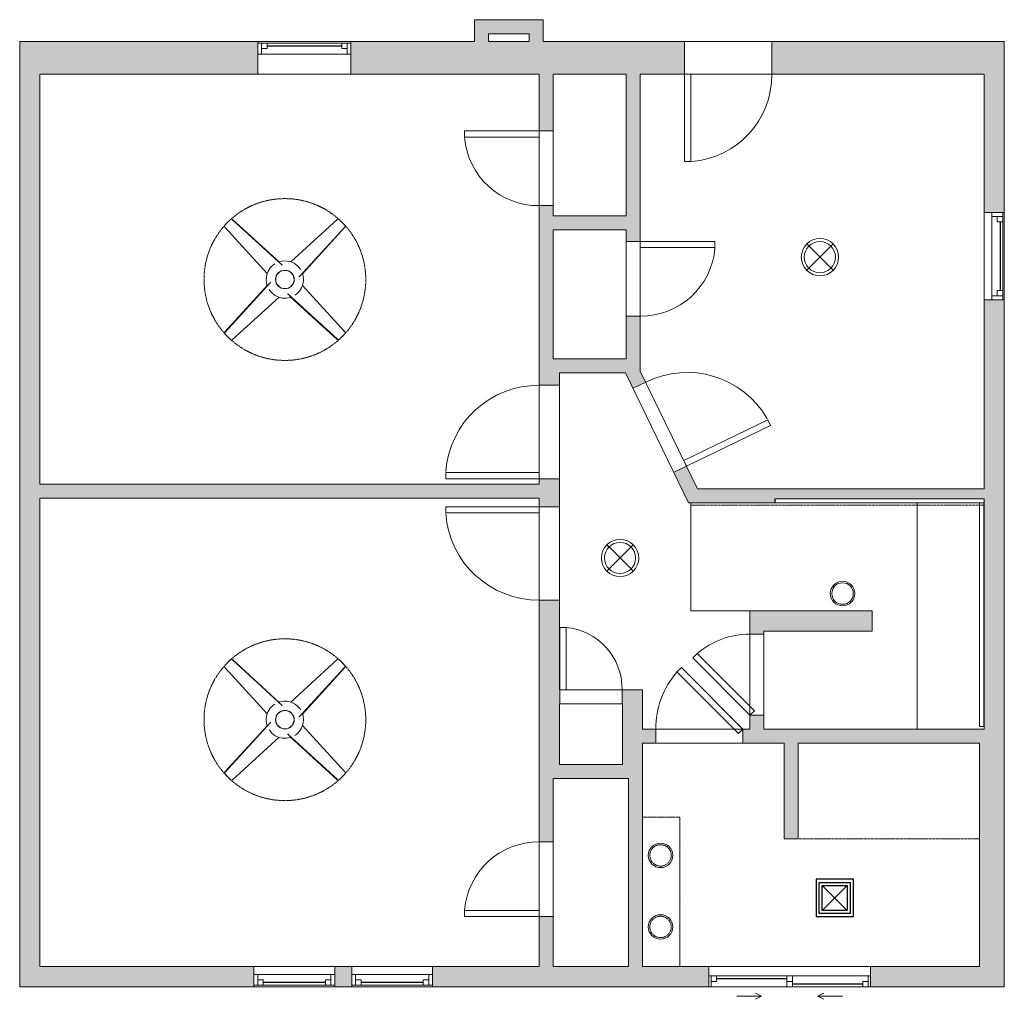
# Model space of a CAD drawing. Header units: inches. Extents: x -239 to 78, y -56 to 259.
import ezdxf

# ---------------------------------------------------------------- set-up
doc = ezdxf.new("R2010")
doc.units = ezdxf.units.IN
doc.header["$MEASUREMENT"] = 0
doc.linetypes.add('Dash', pattern=[0.23622, 0.11811, -0.11811])
doc.linetypes.add('Dash 1_16_', pattern=[0.125, 0.0625, -0.0625])
for name, color, linetype, lineweight in [('A-AREA', 32, 'Dash', 9), ('A-CLNG', 13, 'Continuous', 9), ('A-DOOR', 31, 'Continuous', 9), ('A-GENM-HDLN', 13, 'Dash', 9), ('A-GLAZ', 151, 'Continuous', 9), ('A-WALL', 90, 'Continuous', 9), ('A-WALL-PATT', 111, 'Continuous', 9), ('E-LITE-EQPM', 33, 'Continuous', 9), ('M-EQPM', 50, 'Continuous', 25), ('Q-SPCQ', 91, 'Continuous', 9)]:
    doc.layers.add(name, color=color, linetype=linetype, lineweight=lineweight)

# ---------------------------------------------------------------- blocks, each defined once
blk = doc.blocks.new('Planitar - Single Door_Flush Panel - 2_-4_ x 6_-8_ _45-3089767-108 - Second Floor')
at = {"layer": 'A-DOOR', "lineweight": 18}
for p, q in [((-5.8, 22.05), (-7.22, 20.63)), ((12.58, 0.83), (-7.22, 20.63)), ((14, 2.25), (-5.8, 22.05)), ((14, 2.25), (12.58, 0.83))]:
    blk.add_line(p, q, dxfattribs=at)
at = {"layer": 'A-DOOR'}
blk.add_arc((13.46, 2.55), 27.46, 138.8351, 180.6172, dxfattribs=at)
blk = doc.blocks.new('Planitar - Single Door_Flush Panel - 2_-2_ x 6_-8_ _45-3089922-108 - Second Floor')
at = {"layer": 'A-DOOR', "lineweight": 18}
for p, q in [((11.58, -0.83), (-6.8, -19.22)), ((13, -2.25), (-5.38, -20.63)), ((13, -2.25), (11.58, -0.83)), ((-5.38, -20.63), (-6.8, -19.22))]:
    blk.add_line(p, q, dxfattribs=at)
at = {"layer": 'A-DOOR'}
blk.add_arc((12.46, -2.55), 25.46, 179.3343, 220.8632, dxfattribs=at)
blk = doc.blocks.new('Planitar - Single Door_Flush Panel - 2_-6_ x 6_-8_-3078239-108 - Second Floor')
at = {"layer": 'A-DOOR', "lineweight": 18}
for p, q in [((12.99, 3.25), (12.99, 33.25)), ((15, 33.25), (12.99, 33.25)), ((15, 3.25), (15, 33.25)), ((15, 3.25), (12.99, 3.25))]:
    blk.add_line(p, q, dxfattribs=at)
at = {"layer": 'A-DOOR'}
blk.add_arc((14.77, 3.55), 29.77, 93.991, 180.5775, dxfattribs=at)
blk = doc.blocks.new('Planitar - Single Door_Flush Panel - 2_-6_ x 6_-8_-3078477-108 - Second Floor')
at = {"layer": 'A-DOOR', "lineweight": 18}
for p, q in [((12.99, -3.25), (12.99, -33.25)), ((15, -3.25), (12.99, -3.25)), ((15, -3.25), (15, -33.25)), ((15, -33.25), (12.99, -33.25))]:
    blk.add_line(p, q, dxfattribs=at)
at = {"layer": 'A-DOOR'}
blk.add_arc((14.77, -3.55), 29.77, 179.4225, 266.009, dxfattribs=at)
blk = doc.blocks.new('Planitar - Single Door_Flush Panel - 2_-0_ x 6_-8_-3090164-108 - Second Floor')
at = {"layer": 'A-DOOR', "lineweight": 18}
for p, q in [((9.99, -2.25), (9.99, -26.25)), ((12, -2.25), (9.99, -2.25)), ((12, -2.25), (12, -26.25)), ((12, -26.25), (9.99, -26.25))]:
    blk.add_line(p, q, dxfattribs=at)
at = {"layer": 'A-DOOR'}
blk.add_arc((11.77, -2.55), 23.77, 179.2767, 265.5217, dxfattribs=at)
blk = doc.blocks.new('Planitar - Single Door_Flush Panel - 2_-6_ x 6_-8_-3090247-108 - Second Floor')
at = {"layer": 'A-DOOR', "lineweight": 18}
for p, q in [((12.99, 2.25), (12.99, 32.25)), ((15, 32.25), (12.99, 32.25)), ((15, 2.25), (15, 32.25)), ((15, 2.25), (12.99, 2.25))]:
    blk.add_line(p, q, dxfattribs=at)
at = {"layer": 'A-DOOR'}
blk.add_arc((14.77, 2.55), 29.77, 93.991, 180.5775, dxfattribs=at)
blk = doc.blocks.new('Planitar - Single Door_Flush Panel - 2_-4_ x 6_-8_-3121757-108 - Second Floor')
at = {"layer": 'A-DOOR', "lineweight": 18}
for p, q in [((11.99, 5.25), (11.99, 33.25)), ((14, 33.25), (11.99, 33.25)), ((14, 5.25), (14, 33.25)), ((14, 5.25), (11.99, 5.25))]:
    blk.add_line(p, q, dxfattribs=at)
at = {"layer": 'A-DOOR'}
blk.add_arc((13.77, 5.55), 27.77, 94.1354, 180.6191, dxfattribs=at)
blk = doc.blocks.new('Planitar - Single Door_Flush Panel - 2_-0_ x 6_-8_-3090138-108 - Second Floor')
at = {"layer": 'A-DOOR', "lineweight": 18}
for p, q in [((9.99, 2.25), (9.99, 26.25)), ((12, 26.25), (9.99, 26.25)), ((12, 2.25), (12, 26.25)), ((12, 2.25), (9.99, 2.25))]:
    blk.add_line(p, q, dxfattribs=at)
at = {"layer": 'A-DOOR'}
blk.add_arc((11.77, 2.55), 23.77, 94.4783, 180.7233, dxfattribs=at)
blk = doc.blocks.new('Planitar - Single Door_Flush Panel - 1_-8_ x 6_-8_-3090345-108 - Second Floor')
at = {"layer": 'A-DOOR', "lineweight": 18}
for p, q in [((7.99, -2.25), (7.99, -22.25)), ((10, -2.25), (7.99, -2.25)), ((10, -2.25), (10, -22.25)), ((10, -22.25), (7.99, -22.25))]:
    blk.add_line(p, q, dxfattribs=at)
at = {"layer": 'A-DOOR'}
blk.add_arc((9.77, -2.55), 19.77, 179.1304, 265.0764, dxfattribs=at)
blk = doc.blocks.new('Planitar-Double-Hung-Single - 48_ x 42_-3121823-108 - Second Floor')
at = {"layer": 'A-GLAZ', "lineweight": 18}
for p, q in [((-15, 5.25), (-15, -5.25)), ((-15, 4.75), (-12, 4.75)), ((-13.75, 4.75), (-13.75, 1.25)), ((-12, 4.75), (-12, 3)), ((-1.1875, 4.75), (1.1875, 4.75)), ((12, 4.75), (15, 4.75)), ((12, 4.75), (12, 3)), ((13.75, 4.75), (13.75, 1.25)), ((15, -5.25), (15, 5.25)), ((-15, 1.25), (-13.75, 1.25)), ((-13.75, 3), (-12, 3)), ((13.75, 3), (12, 3)), ((13.75, 1.25), (15, 1.25))]:
    blk.add_line(p, q, dxfattribs=at)
at = {"layer": 'A-GLAZ'}
for p, q in [((15, 5.25), (-15, 5.25)), ((-12, 4.75), (-1.1875, 4.75)), ((1.1875, 4.75), (12, 4.75)), ((13.75, 1.25), (-13.75, 1.25)), ((-15, -5.25), (15, -5.25))]:
    blk.add_line(p, q, dxfattribs=at)
at = {"layer": 'A-GLAZ', "lineweight": 25}
blk.add_line((-12, 3.875), (12, 3.875), dxfattribs=at)
blk = doc.blocks.new('Planitar-Double-Hung-Single - 48_ x 42_-3112368-108 - Second Floor')
at = {"layer": 'A-GLAZ', "lineweight": 18}
for p, q in [((-14, 3.25), (-14, -3.25)), ((14, -3.25), (14, 3.25)), ((-14, 2.75), (-11, 2.75)), ((-12.75, 2.75), (-12.75, -0.75)), ((-12.75, 1), (-11, 1)), ((-11, 2.75), (-11, 1)), ((-1.1875, 2.75), (1.1875, 2.75)), ((11, 2.75), (14, 2.75)), ((11, 2.75), (11, 1)), ((12.75, 1), (11, 1)), ((12.75, 2.75), (12.75, -0.75)), ((-14, -0.75), (-12.75, -0.75)), ((12.75, -0.75), (14, -0.75))]:
    blk.add_line(p, q, dxfattribs=at)
at = {"layer": 'A-GLAZ'}
for p, q in [((14, 3.25), (-14, 3.25)), ((-11, 2.75), (-1.1875, 2.75)), ((1.1875, 2.75), (11, 2.75)), ((12.75, -0.75), (-12.75, -0.75)), ((-14, -3.25), (14, -3.25))]:
    blk.add_line(p, q, dxfattribs=at)
at = {"layer": 'A-GLAZ', "lineweight": 25}
blk.add_line((-11, 1.875), (11, 1.875), dxfattribs=at)
blk = doc.blocks.new('Plan-Double-Sliding - Plan-Double-Sliding-3113113-108 - Second Floor')
at = {"layer": 'A-GLAZ'}
for p, q in [((-9, 3.34375), (-17, 3.34375)), ((-9, 3.34375), (-11, 4.34375)), ((-9, 3.34375), (-11, 2.34375)), ((9, 3.34375), (11, 4.34375)), ((9, 3.34375), (11, 2.34375)), ((9, 3.34375), (17, 3.34375)), ((26, 0.34375), (-26, 0.34375)), ((-23.5, 0.34375), (-0.875, 0.34375)), ((0.875, 0.34375), (25.25, 0.34375)), ((-25.25, -3.15625), (-0.875, -3.15625)), ((0.875, -3.15625), (23.5, -3.15625)), ((-26, -6.15625), (26, -6.15625))]:
    blk.add_line(p, q, dxfattribs=at)
at = {"layer": 'A-GLAZ', "lineweight": 18}
for p, q in [((-26, 0.34375), (-26, -6.15625)), ((-26, 0.34375), (-23.5, 0.34375)), ((-25.25, 0.34375), (-25.25, -3.15625)), ((-23.5, 0.34375), (-23.5, -1.40625)), ((-0.875, -3.15625), (-0.875, 0.34375)), ((-0.875, 0.34375), (0.875, 0.34375)), ((0.875, 0.34375), (0.875, -3.15625)), ((25.25, 0.34375), (26, 0.34375)), ((25.25, 0.34375), (25.25, -3.15625)), ((26, -6.15625), (26, 0.34375)), ((-26, -3.15625), (-25.25, -3.15625)), ((-23.5, -1.40625), (-25.25, -1.40625)), ((0.875, -1.40625), (-0.875, -1.40625)), ((-0.875, -3.15625), (0.875, -3.15625)), ((23.5, -1.40625), (23.5, -3.15625)), ((25.25, -1.40625), (23.5, -1.40625)), ((23.5, -3.15625), (26, -3.15625))]:
    blk.add_line(p, q, dxfattribs=at)
at = {"layer": 'A-GLAZ', "lineweight": 25}
for p, q in [((-23.5, -0.53125), (-0.875, -0.53125)), ((0.875, -2.28125), (23.5, -2.28125))]:
    blk.add_line(p, q, dxfattribs=at)
blk = doc.blocks.new('Planitar-Double-Hung-Single - 48_ x 42_-3113202-108 - Second Floor')
at = {"layer": 'A-GLAZ', "lineweight": 18}
for p, q in [((-13, 3.25), (-13, -3.25)), ((13, -3.25), (13, 3.25)), ((-13, 2.75), (-10, 2.75)), ((-11.75, 2.75), (-11.75, -0.75)), ((-11.75, 1), (-10, 1)), ((-10, 2.75), (-10, 1)), ((-1.1875, 2.75), (1.1875, 2.75)), ((10, 2.75), (13, 2.75)), ((10, 2.75), (10, 1)), ((11.75, 1), (10, 1)), ((11.75, 2.75), (11.75, -0.75)), ((-13, -0.75), (-11.75, -0.75)), ((11.75, -0.75), (13, -0.75))]:
    blk.add_line(p, q, dxfattribs=at)
at = {"layer": 'A-GLAZ'}
for p, q in [((13, 3.25), (-13, 3.25)), ((-10, 2.75), (-1.1875, 2.75)), ((1.1875, 2.75), (10, 2.75)), ((11.75, -0.75), (-11.75, -0.75)), ((-13, -3.25), (13, -3.25))]:
    blk.add_line(p, q, dxfattribs=at)
at = {"layer": 'A-GLAZ', "lineweight": 25}
blk.add_line((-10, 1.875), (10, 1.875), dxfattribs=at)
blk = doc.blocks.new('Ceiling Mounted Light - 2-0_-3254209-108 - Second Floor')
at = {"layer": 'E-LITE-EQPM'}
for p, q in [((-4.22, 4.26), (-3.49, 3.53)), ((-3.56, -3.52), (3.52, 3.56)), ((3.56, -3.52), (-3.52, 3.56)), ((4.22, 4.26), (3.46, 3.5)), ((-3.52, -3.48), (-4.26, -4.22)), ((3.49, -3.45), (4.26, -4.22))]:
    blk.add_line(p, q, dxfattribs=at)
for centre, radius, start, end in [((0, 0), 6, 360, 180), ((0, 0), 6, 0, 180), ((-0.03, 0.01), 5, 360, 180), ((0, 0), 6, 180, 360), ((0, 0), 6, 180, 360), ((-0.03, 0.01), 5, 180, 360), ((0, 0), 6, 180, 360)]:
    blk.add_arc(centre, radius, start, end, dxfattribs=at)
blk = doc.blocks.new('Recessed Pot Light - 8_-3272281-108 - Second Floor')
at = {"layer": 'E-LITE-EQPM'}
for start, end in [(360, 180), (180, 360)]:
    blk.add_arc((0, 0), 3.94, start, end, dxfattribs=at)
blk = doc.blocks.new('Exhaust Fan - Family1-3270396-108 - Second Floor')
at = {"layer": 'M-EQPM'}
for p, q in [((-6, 6), (-6, -6)), ((6, 6), (-6, 6)), ((-5, 5), (5, 5)), ((-5, -5), (-5, 5)), ((-4, 4), (4, -4)), ((-4, -4), (-4, 4)), ((-4, 4), (4, 4)), ((4, 4), (-4, -4)), ((4, 4), (4, -4)), ((5, 5), (5, -5)), ((6, -6), (6, 6)), ((-6, -6), (6, -6)), ((5, -5), (-5, -5)), ((4, -4), (-4, -4))]:
    blk.add_line(p, q, dxfattribs=at)
blk = doc.blocks.new('Ceiling Fan - 4_-3286816-108 - Second Floor')
at = {"layer": 'A-GENM-HDLN'}
blk.add_circle((0, 0), 26, dxfattribs=at)
at = {"layer": 'E-LITE-EQPM'}
for p, q in [((-17.47, 19.3), (-19.21, 17.55)), ((-1.89, 5.66), (-16.79, 19.31)), ((16.87, 19.22), (0.91, 4.6)), ((1.63, 5.43), (16.79, 19.31)), ((17.55, 19.21), (17.47, 19.3)), ((19.3, 17.47), (17.55, 19.21)), ((-5.5, 1.72), (-19.31, 16.79)), ((-19.21, 17.55), (-19.3, 17.47)), ((-19.22, 16.87), (-4.6, 0.91)), ((5.67, 1.9), (19.31, 16.79)), ((0.91, 4.6), (1.02, 4.48)), ((-4.6, 0.91), (-4.49, 1.02)), ((-5.67, -1.9), (-19.31, -16.79)), ((4.6, -0.91), (4.49, -1.02)), ((19.22, -16.87), (4.6, -0.91)), ((5.5, -1.72), (19.31, -16.79)), ((-16.87, -19.22), (-0.91, -4.6)), ((-1.68, -5.47), (-16.79, -19.31)), ((-0.91, -4.6), (-1.02, -4.48)), ((1.89, -5.66), (16.79, -19.31)), ((-19.3, -17.47), (-17.55, -19.21)), ((17.47, -19.3), (19.21, -17.55)), ((19.21, -17.55), (19.3, -17.47)), ((-17.55, -19.21), (-17.47, -19.3))]:
    blk.add_line(p, q, dxfattribs=at)
at = {"layer": 'E-LITE-EQPM', "flags": 128}
for points in [[(-5.03, 3.22), (-4.89, 3.48), (-4.07, 4.4), (-3.09, 5.15), (-1.97, 5.67), (-0.77, 5.95), (0.47, 5.98), (1.68, 5.76), (1.94, 5.65)], [(3.22, 5.03), (3.85, 4.6), (4.71, 3.72), (5.37, 2.68), (5.8, 1.52), (5.99, 0.3), (6, 0)], [(-6, 0), (-5.87, 1.23), (-5.65, 1.94)], [(-3.22, -5.03), (-3.85, -4.6), (-4.71, -3.72), (-5.37, -2.68), (-5.8, -1.52), (-5.99, -0.3), (-6, 0)], [(6, 0), (5.87, -1.23), (5.65, -1.94)], [(5.03, -3.22), (4.89, -3.48), (4.07, -4.4), (3.09, -5.15), (1.97, -5.67), (0.77, -5.95), (-0.47, -5.98), (-1.68, -5.76), (-1.94, -5.65)]]:
    blk.add_lwpolyline(points, dxfattribs=at)
at = {"layer": 'E-LITE-EQPM'}
for radius, start, end in [(3, 0, 180), (2.94, 0, 180), (3, 180, 0), (2.94, 180, 0)]:
    blk.add_arc((0, 0), radius, start, end, dxfattribs=at)
for centre, major_axis, start_param, end_param in [((-17.12, 18.95), (-0.354, 0.354), 4.757594, 6.283185), ((17.12, 18.95), (0.354, 0.354), 0, 1.525591), ((17.2, 18.86), (0.354, 0.354), 0, 1.525591), ((-18.95, 17.12), (-0.354, 0.354), 0, 1.525591), ((-18.86, 17.2), (-0.354, 0.354), 0, 1.525591), ((18.95, 17.12), (0.354, 0.354), 4.757594, 6.283185), ((-18.95, -17.12), (0.354, 0.354), 1.616002, 3.141593), ((18.86, -17.2), (-0.354, 0.354), 3.141593, 4.667184), ((18.95, -17.12), (-0.354, 0.354), 3.141593, 4.667184), ((-17.2, -18.86), (0.354, 0.354), 3.141593, 4.667184), ((-17.12, -18.95), (0.354, 0.354), 3.141593, 4.667184), ((17.12, -18.95), (-0.354, 0.354), 1.616002, 3.141593)]:
    blk.add_ellipse(centre, major_axis=major_axis, ratio=0.970296, start_param=start_param, end_param=end_param, dxfattribs=at)
blk = doc.blocks.new('Ceiling Fan - 4_-V1-108 - Second Floor')
at = {"layer": 'A-GENM-HDLN'}
blk.add_circle((0, 0), 26, dxfattribs=at)
at = {"layer": 'E-LITE-EQPM'}
for p, q in [((-17.47, 19.3), (-19.21, 17.55)), ((-1.89, 5.66), (-16.79, 19.31)), ((16.87, 19.22), (0.91, 4.6)), ((1.63, 5.43), (16.79, 19.31)), ((17.55, 19.21), (17.47, 19.3)), ((19.3, 17.47), (17.55, 19.21)), ((-5.5, 1.72), (-19.31, 16.79)), ((-19.21, 17.55), (-19.3, 17.47)), ((-19.22, 16.87), (-4.6, 0.91)), ((5.67, 1.9), (19.31, 16.79)), ((0.91, 4.6), (1.02, 4.48)), ((-4.6, 0.91), (-4.49, 1.02)), ((-5.67, -1.9), (-19.31, -16.79)), ((4.6, -0.91), (4.49, -1.02)), ((19.22, -16.87), (4.6, -0.91)), ((5.5, -1.72), (19.31, -16.79)), ((-16.87, -19.22), (-0.91, -4.6)), ((-1.63, -5.43), (-16.79, -19.31)), ((-0.91, -4.6), (-1.02, -4.48)), ((1.89, -5.66), (16.79, -19.31)), ((-19.3, -17.47), (-17.55, -19.21)), ((17.47, -19.3), (19.21, -17.55)), ((19.21, -17.55), (19.3, -17.47)), ((-17.55, -19.21), (-17.47, -19.3))]:
    blk.add_line(p, q, dxfattribs=at)
at = {"layer": 'E-LITE-EQPM', "flags": 128}
for points in [[(-5.03, 3.22), (-4.89, 3.48), (-4.07, 4.4), (-3.09, 5.15), (-1.97, 5.67), (-0.77, 5.95), (0.47, 5.98), (1.68, 5.76), (1.94, 5.65)], [(3.22, 5.03), (3.85, 4.6), (4.71, 3.72), (5.37, 2.68), (5.8, 1.52), (5.99, 0.3), (6, 0)], [(-6, 0), (-5.87, 1.23), (-5.65, 1.94)], [(-3.22, -5.03), (-3.85, -4.6), (-4.71, -3.72), (-5.37, -2.68), (-5.8, -1.52), (-5.99, -0.3), (-6, 0)], [(6, 0), (5.87, -1.23), (5.65, -1.94)], [(5.03, -3.22), (4.89, -3.48), (4.07, -4.4), (3.09, -5.15), (1.97, -5.67), (0.77, -5.95), (-0.47, -5.98), (-1.68, -5.76), (-1.94, -5.65)]]:
    blk.add_lwpolyline(points, dxfattribs=at)
at = {"layer": 'E-LITE-EQPM'}
for radius, start, end in [(3, 0, 180), (2.94, 0, 180), (3, 180, 0), (2.94, 180, 0)]:
    blk.add_arc((0, 0), radius, start, end, dxfattribs=at)
for centre, major_axis, start_param, end_param in [((-17.12, 18.95), (-0.354, 0.354), 4.757594, 6.283185), ((17.12, 18.95), (0.354, 0.354), 0, 1.525591), ((17.2, 18.86), (0.354, 0.354), 0, 1.525591), ((-18.95, 17.12), (-0.354, 0.354), 0, 1.525591), ((-18.86, 17.2), (-0.354, 0.354), 0, 1.525591), ((18.95, 17.12), (0.354, 0.354), 4.757594, 6.283185), ((-18.95, -17.12), (0.354, 0.354), 1.616002, 3.141593), ((18.86, -17.2), (-0.354, 0.354), 3.141593, 4.667184), ((18.95, -17.12), (-0.354, 0.354), 3.141593, 4.667184), ((-17.2, -18.86), (0.354, 0.354), 3.141593, 4.667184), ((-17.12, -18.95), (0.354, 0.354), 3.141593, 4.667184), ((17.12, -18.95), (-0.354, 0.354), 1.616002, 3.141593)]:
    blk.add_ellipse(centre, major_axis=major_axis, ratio=0.970296, start_param=start_param, end_param=end_param, dxfattribs=at)
blk = doc.blocks.new('Recessed Pot Light - 8_ 2-3450209-108 - Second Floor')
at = {"layer": 'E-LITE-EQPM'}
for start, end in [(360, 180), (180, 360)]:
    blk.add_arc((0, 0), 3.94, start, end, dxfattribs=at)

msp = doc.modelspace()

# ---------------------------------------------------------------- hatches: boundary and pattern name
at = {"layer": 'A-WALL-PATT'}
for points in [[(-92.3, 251.5), (-87.8, 251.5), (-87.8, 258.56), (-92.3, 258.56), (-92.3, 256.86)], [(-74.8, 254.06), (-70.3, 254.06), (-70.3, 258.56), (-87.8, 258.56), (-87.8, 254.06)], [(-70.3, 241), (-70.3, 254.06), (-74.8, 254.06), (-74.8, 241), (-71.55, 241)], [(-238.55, -52.25), (-232.05, -52.25), (-232.05, 251.5), (-238.55, 251.5), (-238.55, -40.3)], [(-43.55, 191.06), (-43.55, 195.56), (-67.05, 195.56), (-67.05, 191.06)], [(-43.76, 145.06), (-45.94, 149.56), (-65.05, 149.56), (-65.05, 145.06)], [(-71.55, 104.81), (-71.55, 109.31), (-232.05, 109.31), (-232.05, 104.81), (-93.35, 104.81)], [(-23.51, 103.31), (4.23, 103.31), (4.23, 104.56), (71.45, 104.56), (71.45, 107.81), (-25.69, 107.81)], [(71.45, 26.06), (77.95, 26.06), (77.95, 103.31), (71.45, 103.31), (71.45, 30.56)], [(35.45, 62.06), (35.45, 68.56), (0.7, 68.56), (0.7, 62.06)], [(-44.8, 19.25), (-38.3, 19.25), (-38.3, 38.75), (-44.8, 38.75)], [(11.7, -4.69), (11.7, 26.06), (7.2, 26.06), (7.2, -4.69)], [(77.95, -52.25), (77.95, 26.06), (69.95, 26.06), (69.95, -52.25)], [(-38.3, 14.75), (-38.3, 19.25), (-67.05, 19.25), (-67.05, 14.75), (-42.8, 14.75)], [(-42.8, -45.75), (-38.3, -45.75), (-38.3, 14.75), (-42.8, 14.75), (-42.8, -40.3)]]:
    msp.add_hatch(color=9, dxfattribs=at).paths.add_polyline_path(points, flags=0)
h = msp.add_hatch(color=9, dxfattribs=at)
h.paths.add_polyline_path([(-74.8, 241), (-74.8, 251.5), (-132.05, 251.5), (-132.05, 241), (-93.35, 241)], flags=0)
h.paths.add_polyline_path([(-162.05, 241), (-162.05, 251.5), (-232.05, 251.5), (-232.05, 241), (-166.39, 241)], flags=0)
h = msp.add_hatch(color=9, dxfattribs=at)
h.paths.add_polyline_path([(77.95, 241), (77.95, 251.5), (3.2, 251.5), (3.2, 241), (71.45, 241)], flags=0)
h.paths.add_polyline_path([(-24.8, 241), (-24.8, 251.5), (-70.3, 251.5), (-70.3, 241), (-39.05, 241)], flags=0)
h = msp.add_hatch(color=9, dxfattribs=at)
h.paths.add_polyline_path([(-67.05, 149.56), (-67.05, 198.81), (-71.55, 198.81), (-71.55, 149.56)], flags=0)
h.paths.add_polyline_path([(-67.05, 222.81), (-67.05, 241), (-71.55, 241), (-71.55, 222.81)], flags=0)
h = msp.add_hatch(color=9, dxfattribs=at)
h.paths.add_polyline_path([(-39.05, 145.66), (-39.05, 163.31), (-43.55, 163.31), (-43.55, 149.56), (-40.94, 149.56)], flags=0)
h.paths.add_polyline_path([(-39.05, 187.31), (-39.05, 241), (-43.55, 241), (-43.55, 187.31)], flags=0)
h = msp.add_hatch(color=9, dxfattribs=at)
h.paths.add_polyline_path([(77.95, 103.31), (77.95, 168.56), (71.45, 168.56), (71.45, 103.31)], flags=0)
h.paths.add_polyline_path([(71.45, 196.56), (77.95, 196.56), (77.95, 241), (71.45, 241)], flags=0)
h = msp.add_hatch(color=9, dxfattribs=at)
h.paths.add_polyline_path([(-71.55, 19.25), (-65.05, 19.25), (-65.05, 72.06), (-71.55, 72.06), (-71.55, 58.75)], flags=0)
h.paths.add_polyline_path([(-71.55, 102.06), (-65.05, 102.06), (-65.05, 111.06), (-71.55, 111.06), (-71.55, 104.81)], flags=0)
h.paths.add_polyline_path([(-65.05, 141.06), (-65.05, 149.56), (-71.55, 149.56), (-71.55, 141.06)], flags=0)
h = msp.add_hatch(color=9, dxfattribs=at)
h.paths.add_polyline_path([(-25.69, 107.81), (-20.69, 107.81), (-24.23, 115.1), (-28.28, 113.13), (-25.92, 108.28)], flags=0)
h.paths.add_polyline_path([(-41.37, 140.13), (-37.32, 142.09), (-40.94, 149.56), (-45.94, 149.56), (-43.76, 145.06)], flags=0)
h = msp.add_hatch(color=9, dxfattribs=at)
h.paths.add_polyline_path([(-3.8, 30.56), (0.7, 30.56), (0.7, 35.06), (-3.8, 35.06)], flags=0)
h.paths.add_polyline_path([(-3.8, 61.06), (0.7, 61.06), (0.7, 68.56), (-3.8, 68.56)], flags=0)
h = msp.add_hatch(color=9, dxfattribs=at)
h.paths.add_polyline_path([(-38.3, 38.75), (-38.3, 43.25), (-44.92, 43.25), (-44.92, 38.75), (-44.8, 38.75)], flags=0)
h.paths.add_polyline_path([(-64.92, 38.75), (-64.92, 43.25), (-65.05, 43.25), (-65.05, 38.75)], flags=0)
h = msp.add_hatch(color=9, dxfattribs=at)
h.paths.add_polyline_path([(71.45, 26.06), (71.45, 30.56), (-6.05, 30.56), (-6.05, 26.06), (69.95, 26.06)], flags=0)
h.paths.add_polyline_path([(-38.3, 26.06), (-34.05, 26.06), (-34.05, 30.56), (-38.3, 30.56)], flags=0)
h = msp.add_hatch(color=9, dxfattribs=at)
h.paths.add_polyline_path([(-67.05, -45.75), (-67.05, -29.69), (-71.55, -29.69), (-71.55, -45.75)], flags=0)
h.paths.add_polyline_path([(-67.05, -5.69), (-67.05, 19.25), (-71.55, 19.25), (-71.55, -5.69)], flags=0)
h = msp.add_hatch(color=9, dxfattribs=at)
h.paths.add_polyline_path([(69.95, -52.25), (69.95, -45.75), (34.95, -45.75), (34.95, -52.25)], flags=0)
h.paths.add_polyline_path([(-17.05, -52.25), (-17.05, -45.75), (-105.8, -45.75), (-105.8, -52.25), (-93.35, -52.25)], flags=0)
h.paths.add_polyline_path([(-137.3, -52.25), (-131.8, -52.25), (-131.8, -45.75), (-137.3, -45.75)], flags=0)
h.paths.add_polyline_path([(-163.3, -52.25), (-163.3, -45.75), (-232.05, -45.75), (-232.05, -52.25)], flags=0)

# ---------------------------------------------------------------- linework, layer by layer
at = {"layer": 'A-AREA'}
msp.add_line((-22.79, 102.56), (71.45, 102.56), dxfattribs=at)
at = {"layer": 'A-CLNG'}
for p, q in [((-22.79, 103.31), (-22.79, 68.56)), ((49.95, 103.31), (49.95, 30.56)), ((-22.79, 68.56), (-3.8, 68.56))]:
    msp.add_line(p, q, dxfattribs=at)
at = {"layer": 'A-CLNG', "linetype": 'Dash 1_16_'}
for p, q in [((-38.3, 2.25), (-26.3, 2.25)), ((-26.3, 2.25), (-26.3, -45.75))]:
    msp.add_line(p, q, dxfattribs=at)
at = {"layer": 'A-CLNG', "linetype": 'Dash'}
msp.add_line((69.95, -4.69), (11.7, -4.69), dxfattribs=at)
at = {"layer": 'A-CLNG'}
for start, end in [(360, 180), (180, 0)]:
    msp.add_arc((25.95, 74.15), 3.44, start, end, dxfattribs=at)
at = {"layer": 'A-CLNG', "linetype": 'Dash 1_16_'}
for centre, start, end in [((-32.55, -10), 360, 180), ((-32.55, -10), 180, 360), ((-32.55, -33), 360, 180), ((-32.55, -33), 180, 360)]:
    msp.add_arc(centre, 3.44, start, end, dxfattribs=at)
at = {"layer": 'A-WALL'}
for p, q in [((-92.3, 251.5), (-92.3, 258.56)), ((-92.3, 258.56), (-70.3, 258.56)), ((-70.3, 258.56), (-70.3, 251.5)), ((-87.8, 254.06), (-87.8, 251.5)), ((-74.8, 254.06), (-87.8, 254.06)), ((-74.8, 251.5), (-74.8, 254.06)), ((-238.55, -52.25), (-238.55, 251.5)), ((-238.55, 251.5), (-162.05, 251.5)), ((-132.05, 251.5), (-92.3, 251.5)), ((-87.8, 251.5), (-74.8, 251.5)), ((-70.3, 251.5), (77.95, 251.5)), ((-24.8, 251.5), (-24.8, 241)), ((3.2, 241), (3.2, 251.5)), ((77.95, 251.5), (77.95, 196.56)), ((-232.05, 241), (-232.05, 109.31)), ((-162.05, 241), (-232.05, 241)), ((-71.55, 241), (-132.05, 241)), ((-71.55, 109.31), (-71.55, 241)), ((-67.05, 195.56), (-67.05, 241)), ((-43.55, 241), (-67.05, 241)), ((-43.55, 195.56), (-43.55, 241)), ((-39.05, 241), (-39.05, 145.66)), ((71.45, 241), (-39.05, 241)), ((71.45, 196.56), (71.45, 241)), ((-67.05, 222.81), (-71.55, 222.81)), ((-71.55, 198.81), (-67.05, 198.81)), ((-67.05, 195.56), (-43.55, 195.56)), ((-67.05, 191.06), (-67.05, 149.56)), ((-43.55, 191.06), (-67.05, 191.06)), ((-43.55, 191.06), (-43.55, 149.56)), ((-39.05, 187.31), (-43.55, 187.31)), ((71.45, 107.81), (71.45, 168.56)), ((77.95, 168.56), (77.95, -52.25)), ((-43.55, 163.31), (-39.05, 163.31)), ((-67.05, 149.56), (-43.55, 149.56)), ((-20.69, 107.81), (-39.05, 145.66)), ((-65.05, 43.25), (-65.05, 145.06)), ((-43.76, 145.06), (-65.05, 145.06)), ((-43.76, 145.06), (-23.51, 103.31)), ((-65.05, 141.06), (-71.55, 141.06)), ((-37.32, 142.09), (-41.37, 140.13)), ((-28.28, 113.13), (-24.23, 115.1)), ((-71.55, 111.06), (-65.05, 111.06)), ((-232.05, 109.31), (-71.55, 109.31)), ((-20.69, 107.81), (71.45, 107.81)), ((-232.05, 104.81), (-232.05, -45.75)), ((-71.55, 104.81), (-232.05, 104.81)), ((-71.55, -45.75), (-71.55, 104.81)), ((71.45, 104.56), (4.23, 104.56)), ((4.23, 104.56), (4.23, 103.31)), ((4.34, 103.31), (4.34, 104.56)), ((71.45, 30.56), (71.45, 104.56)), ((-65.05, 102.06), (-71.55, 102.06)), ((-23.51, 103.31), (71.45, 103.31)), ((69.95, 103.31), (69.95, 31.4)), ((71.32, 103.31), (71.32, 31.4)), ((-71.55, 72.06), (-65.05, 72.06)), ((-3.8, 68.56), (-3.8, 30.56)), ((-3.8, 68.56), (35.45, 68.56)), ((35.45, 68.56), (35.45, 62.06)), ((0.7, 61.06), (-3.8, 61.06)), ((0.7, 30.56), (0.7, 62.06)), ((35.45, 62.06), (0.7, 62.06)), ((-38.3, 43.25), (-65.05, 43.25)), ((-64.92, 43.25), (-64.92, 38.75)), ((-44.92, 38.75), (-44.92, 43.25)), ((-38.3, 43.25), (-38.3, 30.56)), ((-65.05, 38.75), (-65.05, 19.25)), ((-65.05, 38.75), (-44.8, 38.75)), ((-44.8, 19.25), (-44.8, 38.75)), ((-3.8, 35.06), (0.7, 35.06)), ((-3.8, 30.56), (-38.3, 30.56)), ((-34.05, 30.56), (-34.05, 26.06)), ((-6.05, 26.06), (-6.05, 30.56)), ((0.7, 30.56), (71.45, 30.56)), ((71.32, 31.4), (69.95, 31.4)), ((-38.3, 26.06), (-38.3, -45.75)), ((-38.3, 26.06), (7.2, 26.06)), ((7.2, -4.69), (7.2, 26.06)), ((69.95, 26.06), (11.7, 26.06)), ((11.7, 26.06), (11.7, -4.69)), ((69.95, -45.75), (69.95, 26.06)), ((-65.05, 19.25), (-44.8, 19.25)), ((-67.05, -45.75), (-67.05, 14.75)), ((-42.8, 14.75), (-67.05, 14.75)), ((-42.8, -45.75), (-42.8, 14.75)), ((-67.05, -5.69), (-71.55, -5.69)), ((11.7, -4.69), (7.2, -4.69)), ((-71.55, -29.69), (-67.05, -29.69)), ((-232.05, -45.75), (-163.3, -45.75)), ((-137.3, -45.75), (-131.8, -45.75)), ((-105.8, -45.75), (-71.55, -45.75)), ((-67.05, -45.75), (-42.8, -45.75)), ((-38.3, -45.75), (-17.05, -45.75)), ((34.95, -45.75), (69.95, -45.75)), ((-163.3, -52.25), (-238.55, -52.25)), ((-131.8, -52.25), (-137.3, -52.25)), ((-17.05, -52.25), (-105.8, -52.25)), ((77.95, -52.25), (34.95, -52.25))]:
    msp.add_line(p, q, dxfattribs=at)

# ---------------------------------------------------------------- block references
at = {"layer": 'A-DOOR'}
for name, p, rotation in [('Planitar - Single Door_Flush Panel - 2_-4_ x 6_-8_-3121757-108 - Second Floor', (-10.8, 246.25), 180), ('Planitar - Single Door_Flush Panel - 2_-0_ x 6_-8_-3090138-108 - Second Floor', (-69.3, 210.81), 89.99999999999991), ('Planitar - Single Door_Flush Panel - 2_-0_ x 6_-8_-3090164-108 - Second Floor', (-41.3, 175.31), 89.99999999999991), ('Planitar - Single Door_Flush Panel - 2_-6_ x 6_-8_-3090247-108 - Second Floor', (-32.8, 127.61), 295.8714262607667), ('Planitar - Single Door_Flush Panel - 2_-6_ x 6_-8_-3078477-108 - Second Floor', (-68.3, 126.06), 269.9999999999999), ('Planitar - Single Door_Flush Panel - 2_-6_ x 6_-8_-3078239-108 - Second Floor', (-68.3, 87.06), 89.99999999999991), ('Planitar - Single Door_Flush Panel - 1_-8_ x 6_-8_-3090345-108 - Second Floor', (-54.92, 41), 180), ('Planitar - Single Door_Flush Panel - 2_-2_ x 6_-8_ _45-3089922-108 - Second Floor', (-1.55, 48.06), 269.9999999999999), ('Planitar - Single Door_Flush Panel - 2_-0_ x 6_-8_-3090164-108 - Second Floor', (-69.3, -17.69), 269.9999999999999)]:
    msp.add_blockref(name, p, dxfattribs=dict(at, rotation=rotation))
msp.add_blockref('Planitar - Single Door_Flush Panel - 2_-4_ x 6_-8_ _45-3089767-108 - Second Floor', (-20.05, 28.31), dxfattribs=at)
at = {"layer": 'A-GLAZ'}
msp.add_blockref('Planitar-Double-Hung-Single - 48_ x 42_-3121823-108 - Second Floor', (-147.05, 246.25), dxfattribs=at)
for name, p, rotation in [('Planitar-Double-Hung-Single - 48_ x 42_-3112368-108 - Second Floor', (74.7, 182.56), 269.9999999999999), ('Planitar-Double-Hung-Single - 48_ x 42_-3113202-108 - Second Floor', (-150.3, -49), 180), ('Planitar-Double-Hung-Single - 48_ x 42_-3113202-108 - Second Floor', (-118.8, -49), 180), ('Plan-Double-Sliding - Plan-Double-Sliding-3113113-108 - Second Floor', (8.95, -51.91), 180)]:
    msp.add_blockref(name, p, dxfattribs=dict(at, rotation=rotation))
at = {"layer": 'E-LITE-EQPM', "extrusion": (0, 0, -1), "rotation": 180}
for name, p in [('Ceiling Fan - 4_-V1-108 - Second Floor', (153.3, 175.06)), ('Ceiling Fan - 4_-3286816-108 - Second Floor', (153.3, 33.6))]:
    msp.add_blockref(name, p, dxfattribs=at)
at = {"layer": 'E-LITE-EQPM'}
for name, p in [('Ceiling Mounted Light - 2-0_-3254209-108 - Second Floor', (18.7, 182.25)), ('Ceiling Mounted Light - 2-0_-3254209-108 - Second Floor', (-45.55, 85.56)), ('Recessed Pot Light - 8_ 2-3450209-108 - Second Floor', (25.95, 74.15)), ('Recessed Pot Light - 8_-3272281-108 - Second Floor', (-32.55, -10)), ('Recessed Pot Light - 8_-3272281-108 - Second Floor', (-32.55, -33))]:
    msp.add_blockref(name, p, dxfattribs=at)
at = {"layer": 'Q-SPCQ'}
msp.add_blockref('Exhaust Fan - Family1-3270396-108 - Second Floor', (23.45, -23.69), dxfattribs=at)

doc.saveas('drawing.dxf')
